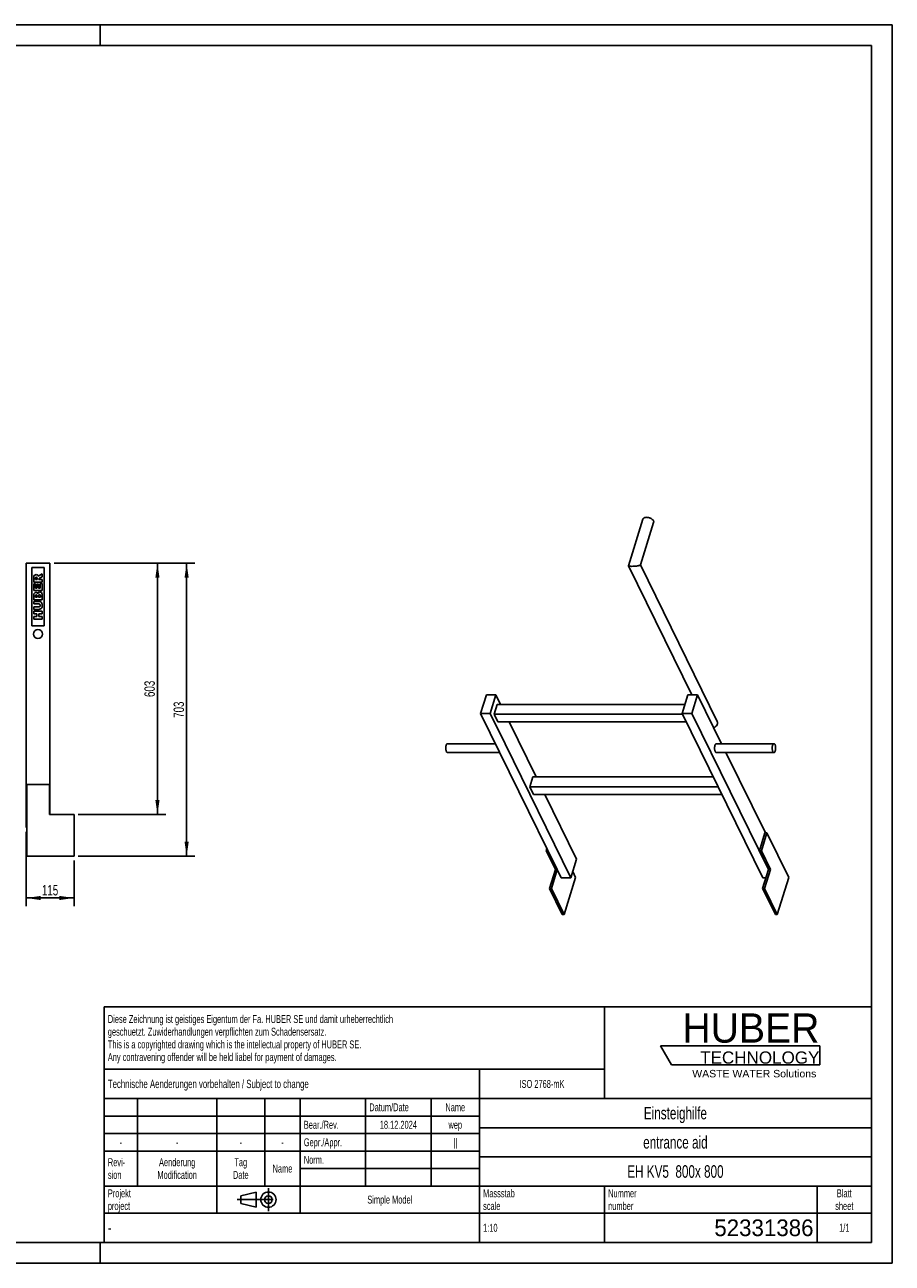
# Model space of a CAD drawing. Header units: millimetres. Extents: x 0 to 4200, y 0 to 2970.
# Tile 2 of 2: x 2120 to 4200, y 0 to 2970. Entities that reach past the tile are written whole.
import ezdxf

# ---------------------------------------------------------------- set-up
doc = ezdxf.new("R2010")
doc.units = ezdxf.units.MM
doc.header["$LTSCALE"] = 231
doc.linetypes.add('CENTER', pattern=[0.6, 0.375, -0.075, 0.075, -0.075])
doc.layers.get('0').update_dxf_attribs({"linetype": 'CONTINUOUS'})
for name, color, linetype in [('005_AXIS', 7, 'CONTINUOUS'), ('007_CURVES', 7, 'CONTINUOUS'), ('050_DIMENSIONING', 7, 'CONTINUOUS'), ('HUBER_Logo_BL0', 7, 'CONTINUOUS')]:
    doc.layers.add(name, color=color, linetype=linetype)
doc.styles.get("Standard").update_dxf_attribs({"font": 'txt', "width": 0.7})
doc.styles.add('TEXTSTYLE_2', font='txt')
doc.styles.add('TEXTSTYLE_3', font='arial.ttf')
doc.styles.add('TEXTSTYLE_4', font='txt', dxfattribs={"width": 0.8})
doc.styles.add('TEXTSTYLE_5', font='txt')
doc.dimstyles.new('DIMSTYLE_4', dxfattribs={"dimtxt": 25, "dimasz": 35, "dimexe": 2, "dimexo": 1, "dimtad": 1, "dimtxsty": 'Standard', "dimblk": '_FILLED', "dimblk1": '_FILLED', "dimblk2": '_FILLED', "dimcen": 0.09, "dimazin": 2, "dimtp": 0.8, "dimtm": 0.8, "dimtfac": 1, "dimtofl": 0, "dimtmove": 0, "dimatfit": 3, "dimldrblk": '_FILLED', "dimfxl": 1, "dimtolj": 1, "dimarcsym": 0})
doc.dimstyles.new('DIMSTYLE_5', dxfattribs={"dimtxt": 25, "dimasz": 35, "dimexe": 2, "dimexo": 1, "dimtad": 1, "dimtxsty": 'Standard', "dimblk": '_FILLED', "dimblk1": '_FILLED', "dimblk2": '_FILLED', "dimcen": 0.09, "dimazin": 2, "dimtp": 0.3, "dimtm": 0.3, "dimtfac": 1, "dimtofl": 0, "dimtmove": 0, "dimatfit": 3, "dimldrblk": '_FILLED', "dimfxl": 1, "dimtolj": 1, "dimarcsym": 0})

# ---------------------------------------------------------------- blocks, each defined once
blk = doc.blocks.new('HUBER_LOGO_BL0', base_point=(3837.5, 503.7))
at = {"layer": 'HUBER_Logo_BL0', "color": 5, "linetype": 'Continuous'}
for p, q in [((4026.4, 521), (3643.9, 521)), ((3643.9, 521), (3670.9, 476)), ((4026.4, 521), (4026.4, 476)), ((3670.9, 476), (4026.4, 476))]:
    blk.add_line(p, q, dxfattribs=at)
at = {"layer": 'HUBER_Logo_BL0', "color": 2, "linetype": 'Continuous', "attachment_point": 3, "line_spacing_factor": 0.78}
for s, insert, char_height, width, style in [('HUBER\\P\\fArial;\\H29.25;TECHNOLOGY ', (4025.4, 599.1), 70.2, 387.672, 'TEXTSTYLE_2'), ('WASTE WATER Solutions', (4018, 463.6), 18, 297.033, 'TEXTSTYLE_3')]:
    blk.add_mtext(s, dxfattribs=dict(at, insert=insert, char_height=char_height, width=width, style=style))
blk = doc.blocks.new('_FILLED')
at = {"color": 0, "linetype": 'ByBlock'}
blk.add_solid([(0, 0), (-1, 0.143), (-1, -0.143)], dxfattribs=at)
blk = doc.blocks.new('*D6')
at = {"layer": '050_DIMENSIONING', "color": 2, "linetype": 'Continuous', "transparency": 16777216}
for p, q in [((2122.7, 1034.9), (2122.7, 855.9)), ((2237.7, 965.9), (2237.7, 855.9)), ((2122.7, 875.9), (2180.2, 875.9)), ((2237.7, 875.9), (2180.2, 875.9))]:
    blk.add_line(p, q, dxfattribs=at)
at = {"layer": '050_DIMENSIONING', "color": 2, "linetype": 'Continuous', "transparency": 16777216, "xscale": 35, "yscale": 35, "zscale": 35, "rotation": 180}
blk.add_blockref('_FILLED', (2122.7, 875.9), dxfattribs=at)
at = {"layer": '050_DIMENSIONING', "color": 2, "linetype": 'Continuous', "transparency": 16777216, "xscale": 35, "yscale": 35, "zscale": 35}
blk.add_blockref('_FILLED', (2237.7, 875.9), dxfattribs=at)
at = {"layer": '050_DIMENSIONING', "color": 2, "linetype": 'Continuous', "transparency": 16777216, "insert": (2180.2, 907.1), "char_height": 25, "width": 69.643, "attachment_point": 2, "line_spacing_factor": 0.9}
blk.add_mtext('115', dxfattribs=at)
blk = doc.blocks.new('*D7')
at = {"layer": '050_DIMENSIONING', "color": 2, "linetype": 'Continuous', "transparency": 16777216}
for p, q in [((2189.7, 1678.9), (2457.7, 1678.9)), ((2437.7, 1678.9), (2437.7, 1377.4)), ((2437.7, 1075.9), (2437.7, 1377.4)), ((2247.7, 1075.9), (2457.7, 1075.9))]:
    blk.add_line(p, q, dxfattribs=at)
at = {"layer": '050_DIMENSIONING', "color": 2, "linetype": 'Continuous', "transparency": 16777216, "xscale": 35, "yscale": 35, "zscale": 35}
for p, rotation in [((2437.7, 1678.9), 90), ((2437.7, 1075.9), 270)]:
    blk.add_blockref('_FILLED', p, dxfattribs=dict(at, rotation=rotation))
at = {"layer": '050_DIMENSIONING', "color": 2, "linetype": 'Continuous', "transparency": 16777216, "insert": (2406.4, 1377.4), "char_height": 25, "width": 85.714, "attachment_point": 2, "rotation": 90, "line_spacing_factor": 0.9}
blk.add_mtext('603', dxfattribs=at)
blk = doc.blocks.new('*D8')
at = {"layer": '050_DIMENSIONING', "color": 2, "linetype": 'Continuous', "transparency": 16777216}
for p, q in [((2189.7, 1678.9), (2527.7, 1678.9)), ((2507.7, 1678.9), (2507.7, 1327.4)), ((2507.7, 975.9), (2507.7, 1327.4)), ((2247.7, 975.9), (2527.7, 975.9))]:
    blk.add_line(p, q, dxfattribs=at)
at = {"layer": '050_DIMENSIONING', "color": 2, "linetype": 'Continuous', "transparency": 16777216, "xscale": 35, "yscale": 35, "zscale": 35}
for p, rotation in [((2507.7, 1678.9), 90), ((2507.7, 975.9), 270)]:
    blk.add_blockref('_FILLED', p, dxfattribs=dict(at, rotation=rotation))
at = {"layer": '050_DIMENSIONING', "color": 2, "linetype": 'Continuous', "transparency": 16777216, "insert": (2476.4, 1327.4), "char_height": 25, "width": 85.714, "attachment_point": 2, "rotation": 90, "line_spacing_factor": 0.9}
blk.add_mtext('703', dxfattribs=at)
blk = doc.blocks.new('PROJEKTIONSMETHODE_1_BL1', base_point=(2680, 152.5))
at = {"color": 2, "linetype": 'CENTER'}
for p, q in [((2703.8, 180), (2703.8, 125)), ((2628.7, 152.5), (2731.3, 152.5))]:
    blk.add_line(p, q, dxfattribs=at)
at = {"color": 2, "linetype": 'Continuous'}
for p, q in [((2637.8, 161.7), (2674.5, 170.8)), ((2637.8, 143.3), (2637.8, 161.7)), ((2674.5, 134.2), (2674.5, 170.8)), ((2637.8, 143.3), (2674.5, 134.2))]:
    blk.add_line(p, q, dxfattribs=at)
for radius in [18.3, 9.17]:
    blk.add_circle((2703.8, 152.5), radius, dxfattribs=at)
blk = doc.blocks.new('*T11')
at = {"color": 3, "linetype": 'Continuous'}
for p, q in [((0, 0), (1840, 0)), ((0, 0), (0, -565)), ((1200, 0), (1200, -220)), ((1840, 0), (1840, -565)), ((0, -150), (1200, -150)), ((900, -150), (900, -565)), ((0, -220), (1840, -220)), ((80, -220), (80, -430)), ((270, -220), (270, -495)), ((385, -220), (385, -430)), ((470, -220), (470, -495)), ((627, -220), (627, -430)), ((784, -220), (784, -430)), ((0, -262), (900, -262)), ((900, -290), (1840, -290)), ((0, -304), (900, -304)), ((0, -346), (900, -346)), ((900, -360), (1840, -360)), ((470, -388), (900, -388)), ((0, -430), (1840, -430)), ((1200, -430), (1200, -565)), ((1710, -430), (1710, -565)), ((0, -495), (1840, -495)), ((0, -565), (1840, -565))]:
    blk.add_line(p, q, dxfattribs=at)
at = {"color": 2, "linetype": 'Continuous', "line_spacing_factor": 0.96}
for s, insert, char_height, width, attachment_point in [('Diese Zeichnung ist geistiges Eigentum der Fa. HUBER SE und damit urheberrechtlich \\Pgeschuetzt. Zuwiderhandlungen verpflichten zum Schadensersatz.\\PThis is a copyrighted drawing which is the intellectual property of HUBER SE.\\PAny contravening offender will be held liabel for payment of damages.', (8.75, -19.9), 19, 2214.8571, 1), ('Technische Aenderungen vorbehalten / Subject to change', (8.75, -175), 20, 1524.7619, 1), ('ISO 2768-mK', (1050, -175.5), 19, 332.9524, 2), ('Datum/Date', (635.75, -231.5), 19, 292.2381, 1), ('Name', (842, -231.5), 19, 126.6667, 2), ('Einsteighilfe', (1370, -240), 30, 504.2857, 2), ('Bear./Rev.', (478.75, -273.5), 19, 272.3333, 1), ('18.12.2024', (705.5, -273.5), 19, 273.2381, 2), ('wep', (842, -273.5), 19, 99.5238, 2), ('-', (40, -315.5), 19, 34.381, 2), ('-', (175, -315.5), 19, 34.381, 2), ('-', (327.5, -315.5), 19, 34.381, 2), ('-', (427.5, -315.5), 19, 34.381, 2), ('Gepr./Appr.', (478.75, -315.5), 19, 299.4762, 1), ('||', (842, -315.5), 19, 50.6667, 2), ('entrance aid', (1370, -310), 30, 501.4286, 2), ('Revi-\\Psion', (8.75, -363.3), 19, 138.4286, 1), ('Aenderung\\PModification', (175, -363.3), 19, 303.0952, 2), ('Tag\\PDate', (327.5, -363.3), 19, 117.619, 2), ('Name', (427.5, -378.5), 19, 126.6667, 2), ('Norm. ', (478.75, -357.5), 19, 175.5238, 1), ('EH KV5  800x 800', (1370, -380), 30, 755.7143, 2), ('Projekt\\Pproject', (8.75, -437.8), 19, 183.6667, 1), ('Massstab\\Pscale', (908.75, -437.8), 19, 224.381, 1), ('Nummer\\Pnumber', (1208.75, -437.8), 19, 186.381, 1), ('Blatt\\Psheet', (1775, -437.8), 19, 137.5238, 2), ('Simple Model', (685, -453), 19, 328.4286, 2), ('1:10', (908.75, -520.5), 19, 94.0952, 1), ('1/1', (1775, -520.5), 19, 79.619, 2)]:
    blk.add_mtext(s, dxfattribs=dict(at, insert=insert, char_height=char_height, width=width, attachment_point=attachment_point))
for s, insert, char_height, width, attachment_point, style in [('-', (8.75, -517.5), 25, 18.3333, 1, 'TEXTSTYLE_4'), ('52331386', (1701.25, -510), 40, 546.6667, 3, 'TEXTSTYLE_5')]:
    blk.add_mtext(s, dxfattribs=dict(at, insert=insert, char_height=char_height, width=width, attachment_point=attachment_point, style=style))

msp = doc.modelspace()

# ---------------------------------------------------------------- linework, layer by layer
at = {"color": 7, "linetype": 'Continuous'}
for p, q in [((0, 2970), (4200, 2970)), ((4200, 0), (4200, 2970)), ((3567.43, 1672.393), (3602.043, 1784.399)), ((3596.276, 1674.628), (3627.744, 1776.457)), ((2122.656, 1678.851), (2179.656, 1678.851)), ((2122.656, 1678.851), (2122.656, 1044.851)), ((2179.656, 1075.851), (2179.656, 1678.851)), ((3719.026, 1363.312), (3567.445, 1672.202)), ((3596.224, 1674.459), (3596.276, 1674.628)), ((3596.287, 1674.49), (3596.254, 1674.557)), ((3780.435, 1299.237), (3596.287, 1674.49)), ((3226.566, 1363.312), (3212.768, 1318.662)), ((3249.592, 1363.312), (3226.566, 1363.312)), ((3235.794, 1318.662), (3249.592, 1363.312)), ((3252.425, 1340.305), (3245.163, 1316.805)), ((3249.592, 1363.312), (3260.882, 1340.305)), ((3252.425, 1340.305), (3703.013, 1340.305)), ((3710.123, 1363.312), (3696.325, 1318.662)), ((3733.149, 1363.312), (3710.123, 1363.312)), ((3719.351, 1318.662), (3733.149, 1363.312)), ((3733.149, 1363.312), (3790.736, 1245.963)), ((3396.708, 943.831), (3212.768, 1318.662)), ((3212.768, 1318.662), (3235.794, 1318.662)), ((3235.794, 1318.662), (3271.48, 1245.942)), ((3245.163, 1316.805), (3254.314, 1298.157)), ((3245.163, 1316.805), (3697.236, 1316.805)), ((3696.325, 1318.662), (3889.721, 924.562)), ((3696.325, 1318.662), (3719.351, 1318.662)), ((3903.292, 943.831), (3719.351, 1318.662)), ((3706.388, 1298.157), (3254.314, 1298.157)), ((3281.566, 1298.157), (3346.294, 1166.254)), ((3271.48, 1245.942), (3429.191, 924.562)), ((3801.188, 1224.663), (3895.703, 1032.062)), ((3337.837, 1166.254), (3330.575, 1142.754)), ((3337.837, 1166.254), (3771.116, 1166.254)), ((2124.156, 1147.851), (2178.656, 1147.851)), ((2178.656, 1147.851), (2178.656, 1075.851)), ((3330.575, 1142.754), (3339.726, 1124.106)), ((3330.575, 1142.754), (3782.648, 1142.754)), ((3791.799, 1124.106), (3339.726, 1124.106)), ((3366.977, 1124.106), (3442.989, 969.211)), ((2237.656, 1075.851), (2178.656, 1075.851)), ((2237.656, 1075.851), (2237.656, 975.851)), ((2122.656, 1044.851), (2124.156, 1044.851)), ((3881.571, 989.371), (3894.763, 1032.062)), ((3899.369, 1032.062), (3886.176, 989.371)), ((3899.369, 1032.062), (3894.763, 1032.062)), ((3371.919, 994.346), (3370.382, 989.371)), ((3370.382, 989.371), (3392.345, 944.615)), ((3374.361, 989.371), (3370.382, 989.371)), ((3881.571, 989.371), (3903.534, 944.615)), ((3886.176, 989.371), (3881.571, 989.371)), ((3886.176, 989.371), (3908.139, 944.615)), ((3429.191, 924.562), (3442.989, 969.211)), ((3378.063, 898.399), (3392.345, 944.615)), ((3382.668, 898.399), (3396.708, 943.831)), ((3392.345, 944.615), (3396.324, 944.615)), ((3396.708, 943.831), (3406.164, 924.562)), ((3429.191, 924.562), (3406.164, 924.562)), ((3440.647, 925.145), (3433.728, 939.244)), ((3889.252, 898.399), (3903.292, 943.831)), ((3897.337, 924.562), (3889.721, 924.562)), ((3893.857, 898.399), (3908.139, 944.615)), ((3903.534, 944.615), (3903.292, 943.831)), ((3903.534, 944.615), (3908.139, 944.615)), ((3378.063, 898.399), (3408.567, 836.238)), ((3378.063, 898.399), (3382.668, 898.399)), ((3413.172, 836.238), (3382.668, 898.399)), ((3889.252, 898.399), (3919.756, 836.238)), ((3889.252, 898.399), (3893.857, 898.399)), ((3924.361, 836.238), (3893.857, 898.399)), ((0, 0), (4200, 0))]:
    msp.add_line(p, q, dxfattribs=at)
at = {"color": 3, "linetype": 'Continuous'}
for p, q in [((4200, 2970), (0, 2970)), ((2300, 2970), (2300, 2920)), ((4200, 2970), (4200, 0)), ((2300, 0), (2300, 50)), ((4200, 0), (0, 0))]:
    msp.add_line(p, q, dxfattribs=at)
at = {"color": 5, "linetype": 'Continuous'}
for p, q in [((4150, 2920), (50, 2920)), ((4150, 50), (4150, 2920)), ((50, 50), (4150, 50))]:
    msp.add_line(p, q, dxfattribs=at)
at = {"color": 7, "linetype": 'Continuous'}
for points, knots in [([(3602.043, 1784.399), (3602.145, 1784.73), (3602.435, 1785.382), (3603.345, 1786.582), (3605.091, 1787.788), (3607.754, 1788.621), (3609.737, 1788.789), (3610.79, 1788.789)], [0, 0, 0, 0, 0.09985661, 0.20326447, 0.43080615, 0.69658884, 1, 1, 1, 1]), ([(3610.79, 1788.789), (3611.894, 1788.789), (3614.15, 1788.588), (3617.464, 1787.779), (3620.615, 1786.504), (3623.404, 1784.844), (3625.658, 1782.897), (3627.239, 1780.778), (3627.917, 1778.883), (3627.968, 1777.446), (3627.842, 1776.775), (3627.744, 1776.457)], [0, 0, 0, 0, 0.14175832, 0.28946125, 0.43661396, 0.57679613, 0.70458471, 0.81664182, 0.9131602, 0.95728244, 1, 1, 1, 1]), ([(3567.445, 1672.202), (3567.482, 1672.126), (3567.652, 1671.977), (3568.022, 1671.814), (3568.577, 1671.659), (3569.73, 1671.451), (3571.72, 1671.287), (3573.458, 1671.251), (3574.468, 1671.251)], [0, 0, 0, 0, 0.03539181, 0.08986439, 0.16854155, 0.27479956, 0.57855459, 1, 1, 1, 1]), ([(3574.468, 1671.251), (3576.569, 1671.25), (3580.599, 1671.416), (3586.128, 1671.929), (3590.139, 1672.506), (3592.694, 1673.023), (3593.748, 1673.286), (3594.215, 1673.426)], [0, 0, 0, 0, 0.31645298, 0.60723603, 0.83644271, 0.92652451, 1, 1, 1, 1]), ([(3594.215, 1673.426), (3594.484, 1673.506), (3594.962, 1673.658), (3595.578, 1673.914), (3595.997, 1674.154), (3596.193, 1674.358), (3596.224, 1674.459)], [0, 0, 0, 0, 0.36575674, 0.65378512, 0.86318128, 1, 1, 1, 1]), ([(3771.935, 1284.274), (3773.585, 1285), (3776.596, 1286.875), (3779.44, 1290.173), (3780.765, 1293.097), (3781.224, 1295.254), (3781.146, 1297.345), (3780.725, 1298.644), (3780.435, 1299.237)], [0, 0, 0, 0, 0.28454403, 0.55094918, 0.67337454, 0.78785924, 0.89579807, 1, 1, 1, 1])]:
    msp.add_open_spline(points, degree=3, knots=knots, dxfattribs=at)
msp.add_open_spline([(3567.43, 1672.393), (3567.411, 1672.332), (3567.417, 1672.26), (3567.445, 1672.202)], degree=3, dxfattribs=at)
at = {"layer": '005_AXIS', "color": 7, "linetype": 'Continuous'}
for p, q in [((3248.443, 1245.963), (3133.365, 1245.963)), ((3258.896, 1224.663), (3133.365, 1224.663)), ((3778.107, 1245.963), (3916.267, 1245.963)), ((3778.107, 1224.663), (3916.267, 1224.663)), ((2124.156, 1147.851), (2124.156, 975.851)), ((3951.836, 925.145), (3899.369, 1032.062)), ((2124.156, 975.851), (2237.656, 975.851)), ((3440.647, 925.145), (3413.172, 836.238)), ((3951.836, 925.145), (3924.361, 836.238)), ((3408.567, 836.238), (3413.172, 836.238)), ((3919.756, 836.238), (3924.361, 836.238))]:
    msp.add_line(p, q, dxfattribs=at)
for start, end in [(0, 180), (180, 360)]:
    msp.add_arc((2151.156, 1508.851), 10.65, start, end, dxfattribs=at)
for points, knots in [([(3130.787, 1226.971), (3130.411, 1227.736), (3129.813, 1229.512), (3129.308, 1232.418), (3129.156, 1235.589), (3129.371, 1238.736), (3129.933, 1241.569), (3130.685, 1243.593), (3131.458, 1244.818), (3132.048, 1245.457), (3132.685, 1245.865), (3133.148, 1245.963), (3133.365, 1245.963)], [0, 0, 0, 0, 0.12346892, 0.26911552, 0.42616208, 0.58211516, 0.72463758, 0.84346088, 0.89210785, 0.93346398, 0.96860665, 1, 1, 1, 1]), ([(3133.365, 1224.663), (3133.129, 1224.663), (3132.62, 1224.782), (3131.933, 1225.265), (3131.304, 1226.014), (3130.955, 1226.628), (3130.787, 1226.971)], [0, 0, 0, 0, 0.19544256, 0.41791586, 0.68405258, 1, 1, 1, 1]), ([(3778.107, 1245.963), (3777.891, 1245.963), (3777.428, 1245.865), (3776.791, 1245.457), (3776.2, 1244.818), (3775.428, 1243.593), (3774.676, 1241.569), (3774.114, 1238.736), (3773.899, 1235.589), (3774.051, 1232.418), (3774.556, 1229.512), (3775.154, 1227.736), (3775.529, 1226.971)], [0, 0, 0, 0, 0.03139336, 0.06653603, 0.10789216, 0.15653912, 0.27536241, 0.41788484, 0.57383792, 0.73088448, 0.87653108, 1, 1, 1, 1]), ([(3775.529, 1226.971), (3775.698, 1226.628), (3776.047, 1226.014), (3776.676, 1225.265), (3777.363, 1224.782), (3777.871, 1224.663), (3778.107, 1224.663)], [0, 0, 0, 0, 0.31594734, 0.58208411, 0.80455748, 1, 1, 1, 1]), ([(3916.267, 1245.963), (3916.05, 1245.963), (3915.587, 1245.865), (3914.95, 1245.457), (3914.359, 1244.818), (3913.587, 1243.593), (3912.835, 1241.569), (3912.273, 1238.736), (3912.058, 1235.589), (3912.21, 1232.418), (3912.715, 1229.512), (3913.313, 1227.736), (3913.689, 1226.971)], [0, 0, 0, 0, 0.03139335, 0.06653603, 0.10789216, 0.15653913, 0.27536244, 0.41788486, 0.57383793, 0.73088448, 0.87653108, 1, 1, 1, 1]), ([(3913.689, 1226.971), (3913.857, 1226.628), (3914.206, 1226.014), (3914.835, 1225.265), (3915.522, 1224.782), (3916.031, 1224.663), (3916.267, 1224.663)], [0, 0, 0, 0, 0.31594736, 0.5820841, 0.80455744, 1, 1, 1, 1]), ([(3918.845, 1243.656), (3918.676, 1243.998), (3918.327, 1244.612), (3917.698, 1245.362), (3917.011, 1245.845), (3916.503, 1245.963), (3916.267, 1245.963)], [0, 0, 0, 0, 0.31594736, 0.5820841, 0.80455744, 1, 1, 1, 1]), ([(3916.267, 1224.663), (3916.483, 1224.663), (3916.946, 1224.762), (3917.583, 1225.169), (3918.174, 1225.809), (3918.946, 1227.033), (3919.699, 1229.058), (3920.26, 1231.891), (3920.475, 1235.038), (3920.323, 1238.209), (3919.818, 1241.115), (3919.22, 1242.89), (3918.845, 1243.656)], [0, 0, 0, 0, 0.03139335, 0.06653603, 0.10789216, 0.15653913, 0.27536244, 0.41788486, 0.57383793, 0.73088448, 0.87653108, 1, 1, 1, 1])]:
    msp.add_open_spline(points, degree=3, knots=knots, dxfattribs=at)
at = {"layer": '007_CURVES', "color": 4, "linetype": 'Continuous'}
for p, q in [((2166.156, 1668.851), (2136.156, 1668.851)), ((2136.156, 1668.851), (2136.156, 1528.851)), ((2166.156, 1528.851), (2166.156, 1668.851)), ((2141.156, 1643.572), (2141.156, 1633.272)), ((2145.194, 1639.479), (2145.194, 1642.194)), ((2149.259, 1639.479), (2145.194, 1639.479)), ((2149.259, 1642.085), (2149.259, 1639.479)), ((2153.038, 1639.479), (2153.038, 1640.025)), ((2161.156, 1639.479), (2153.038, 1639.479)), ((2155.044, 1642.658), (2161.156, 1645.959)), ((2161.156, 1652.944), (2155.371, 1649.943)), ((2161.156, 1645.959), (2161.156, 1652.944)), ((2161.156, 1633.272), (2161.156, 1639.479)), ((2141.156, 1633.272), (2161.156, 1633.272)), ((2145.426, 1629.561), (2141.156, 1629.561)), ((2141.156, 1629.561), (2141.156, 1612.999)), ((2141.156, 1612.999), (2161.156, 1612.999)), ((2145.426, 1619.192), (2145.426, 1629.561)), ((2148.604, 1619.192), (2145.426, 1619.192)), ((2152.683, 1628.81), (2148.604, 1628.81)), ((2148.604, 1628.81), (2148.604, 1619.192)), ((2152.683, 1619.192), (2152.683, 1628.81)), ((2156.626, 1619.192), (2152.683, 1619.192)), ((2161.156, 1629.861), (2156.626, 1629.861)), ((2156.626, 1629.861), (2156.626, 1619.192)), ((2161.156, 1612.999), (2161.156, 1629.861)), ((2141.156, 1602.862), (2141.156, 1591.293)), ((2141.156, 1591.293), (2161.156, 1591.293)), ((2153.079, 1587.187), (2141.156, 1587.187)), ((2141.156, 1587.187), (2141.156, 1581.02)), ((2141.156, 1581.02), (2153.366, 1581.02)), ((2153.366, 1574.186), (2141.156, 1574.186)), ((2141.156, 1574.186), (2141.156, 1568.019)), ((2145.207, 1597.528), (2145.207, 1600.257)), ((2149, 1597.528), (2145.207, 1597.528)), ((2149, 1600.216), (2149, 1597.528)), ((2152.806, 1597.528), (2152.806, 1600.666)), ((2156.858, 1597.528), (2152.806, 1597.528)), ((2156.858, 1600.679), (2156.858, 1597.528)), ((2161.156, 1591.293), (2161.156, 1601.962)), ((2141.156, 1568.019), (2153.079, 1568.019)), ((2161.156, 1563.899), (2141.156, 1563.899)), ((2141.156, 1563.899), (2141.156, 1557.692)), ((2141.156, 1557.692), (2148.154, 1557.692)), ((2141.156, 1550.939), (2141.156, 1544.759)), ((2148.154, 1550.939), (2141.156, 1550.939)), ((2141.156, 1544.759), (2161.156, 1544.759)), ((2148.154, 1557.692), (2148.154, 1550.939)), ((2153.065, 1550.939), (2153.065, 1557.692)), ((2153.065, 1557.692), (2161.156, 1557.692)), ((2161.156, 1550.939), (2153.065, 1550.939)), ((2161.156, 1557.692), (2161.156, 1563.899)), ((2161.156, 1544.759), (2161.156, 1550.939)), ((2136.156, 1528.851), (2166.156, 1528.851))]:
    msp.add_line(p, q, dxfattribs=at)
for points in [[(2141.156, 1643.572), (2141.156, 1645.482), (2141.319, 1646.941), (2141.647, 1647.951)], [(2141.647, 1647.951), (2141.974, 1648.96), (2142.588, 1649.765), (2143.478, 1650.388)], [(2143.478, 1650.388), (2144.362, 1651.007), (2145.439, 1651.321), (2146.708, 1651.321)], [(2145.716, 1644.496), (2145.371, 1644.09), (2145.194, 1643.312), (2145.194, 1642.194)], [(2147.199, 1645.113), (2146.558, 1645.113), (2146.067, 1644.909), (2145.716, 1644.496)], [(2146.708, 1651.321), (2147.827, 1651.321), (2148.782, 1651.075), (2149.59, 1650.603)], [(2148.361, 1644.721), (2148.031, 1644.977), (2147.636, 1645.113), (2147.199, 1645.113)], [(2148.995, 1643.724), (2148.904, 1644.131), (2148.7, 1644.458), (2148.361, 1644.721)], [(2149.259, 1642.085), (2149.259, 1642.357), (2149.177, 1642.903), (2148.995, 1643.724)], [(2149.59, 1650.603), (2150.392, 1650.134), (2151.046, 1649.479), (2151.547, 1648.652)], [(2151.547, 1648.652), (2151.865, 1648.128), (2152.124, 1647.405), (2152.329, 1646.478)], [(2152.329, 1646.478), (2152.588, 1647.214), (2152.834, 1647.76), (2153.075, 1648.09)], [(2153.512, 1641.531), (2153.202, 1641.089), (2153.038, 1640.584), (2153.038, 1640.025)], [(2153.075, 1648.09), (2153.243, 1648.319), (2153.584, 1648.647), (2154.13, 1649.082)], [(2155.044, 1642.658), (2154.254, 1642.231), (2153.748, 1641.866), (2153.512, 1641.531)], [(2154.13, 1649.082), (2154.662, 1649.506), (2155.071, 1649.793), (2155.371, 1649.943)], [(2141.156, 1602.862), (2141.156, 1604.786), (2141.633, 1606.259), (2142.588, 1607.296)], [(2142.588, 1607.296), (2143.543, 1608.333), (2144.73, 1608.851), (2146.135, 1608.851)], [(2146.135, 1608.851), (2147.322, 1608.851), (2148.331, 1608.483), (2149.18, 1607.749)], [(2149.18, 1607.749), (2149.75, 1607.255), (2150.187, 1606.532), (2150.514, 1605.591)], [(2150.514, 1605.591), (2150.869, 1607.023), (2151.456, 1608.074), (2152.301, 1608.756)], [(2152.301, 1608.756), (2153.147, 1609.438), (2154.198, 1609.779), (2155.467, 1609.779)], [(2155.467, 1609.779), (2156.503, 1609.779), (2157.445, 1609.533), (2158.262, 1609.054)], [(2158.262, 1609.054), (2159.095, 1608.565), (2159.75, 1607.91), (2160.229, 1607.078)], [(2160.229, 1607.078), (2160.528, 1606.559), (2160.746, 1605.768), (2160.886, 1604.732)], [(2160.886, 1604.732), (2161.074, 1603.34), (2161.156, 1602.412), (2161.156, 1601.962)], [(2145.698, 1602.221), (2145.371, 1601.839), (2145.207, 1601.184), (2145.207, 1600.257)], [(2147.063, 1602.794), (2146.49, 1602.794), (2146.026, 1602.603), (2145.698, 1602.221)], [(2148.509, 1602.221), (2148.181, 1602.603), (2147.69, 1602.794), (2147.063, 1602.794)], [(2149, 1600.216), (2149, 1601.171), (2148.836, 1601.839), (2148.509, 1602.221)], [(2153.352, 1602.93), (2152.997, 1602.494), (2152.806, 1601.744), (2152.806, 1600.666)], [(2153.079, 1587.187), (2154.266, 1587.187), (2155.371, 1586.996), (2156.422, 1586.628)], [(2154.771, 1603.585), (2154.184, 1603.585), (2153.707, 1603.367), (2153.352, 1602.93)], [(2155.93, 1580.106), (2155.33, 1580.707), (2154.471, 1581.02), (2153.366, 1581.02)], [(2153.366, 1574.186), (2154.457, 1574.186), (2155.303, 1574.486), (2155.917, 1575.086)], [(2156.299, 1602.93), (2155.917, 1603.367), (2155.412, 1603.585), (2154.771, 1603.585)], [(2155.917, 1575.086), (2156.531, 1575.686), (2156.831, 1576.532), (2156.831, 1577.61)], [(2156.831, 1577.61), (2156.831, 1578.674), (2156.531, 1579.506), (2155.93, 1580.106)], [(2156.858, 1600.679), (2156.858, 1601.744), (2156.681, 1602.494), (2156.299, 1602.93)], [(2156.422, 1586.628), (2157.472, 1586.259), (2158.386, 1585.686), (2159.177, 1584.895)], [(2159.177, 1584.895), (2159.969, 1584.104), (2160.514, 1583.285), (2160.829, 1582.421)], [(2161.292, 1574.909), (2161.156, 1573.763), (2160.896, 1572.794), (2160.49, 1572.029)], [(2160.829, 1582.421), (2161.265, 1581.225), (2161.497, 1579.779), (2161.497, 1578.101)], [(2161.497, 1578.101), (2161.497, 1577.119), (2161.428, 1576.055), (2161.292, 1574.909)], [(2156.463, 1568.59), (2155.18, 1568.21), (2154.061, 1568.019), (2153.079, 1568.019)], [(2158.765, 1569.905), (2158.018, 1569.261), (2157.254, 1568.824), (2156.463, 1568.59)], [(2160.49, 1572.029), (2160.078, 1571.252), (2159.505, 1570.543), (2158.765, 1569.905)]]:
    msp.add_open_spline(points, degree=3, dxfattribs=at)

# ---------------------------------------------------------------- block references
msp.add_blockref('*T11', (2310, 615))
at = {"color": 2, "linetype": 'Continuous'}
msp.add_blockref('PROJEKTIONSMETHODE_1_BL1', (2680, 152.5), dxfattribs=at)
at = {"layer": 'HUBER_Logo_BL0'}
msp.add_blockref('HUBER_LOGO_BL0', (3837.497, 503.742), dxfattribs=at)

# ---------------------------------------------------------------- dimensions: what is measured, and where the dimension line sits
at = {"layer": '050_DIMENSIONING', "color": 2, "linetype": 'Continuous'}
for base, p2, picture, middle in [((2437.656, 1075.851), (2246.656, 1075.851), '*D7', (2437.656, 1373.78)), ((2507.656, 975.851), (2246.656, 975.851), '*D8', (2507.656, 1323.78))]:
    dim = msp.add_linear_dim(base=base, p1=(2188.656, 1678.851), p2=p2, angle=270, dimstyle='DIMSTYLE_4', dxfattribs=at)
    dim.commit()
    dim.dimension.update_dxf_attribs({"geometry": picture, "text_midpoint": middle, "dimtype": 160})
dim = msp.add_linear_dim(base=(2237.656, 875.851), p1=(2122.656, 1035.851), p2=(2237.656, 966.851), dimstyle='DIMSTYLE_5', dxfattribs=at)
dim.commit()
dim.dimension.update_dxf_attribs({"geometry": '*D6', "text_midpoint": (2176.584, 875.851), "dimtype": 160})

doc.saveas('drawing.dxf')
